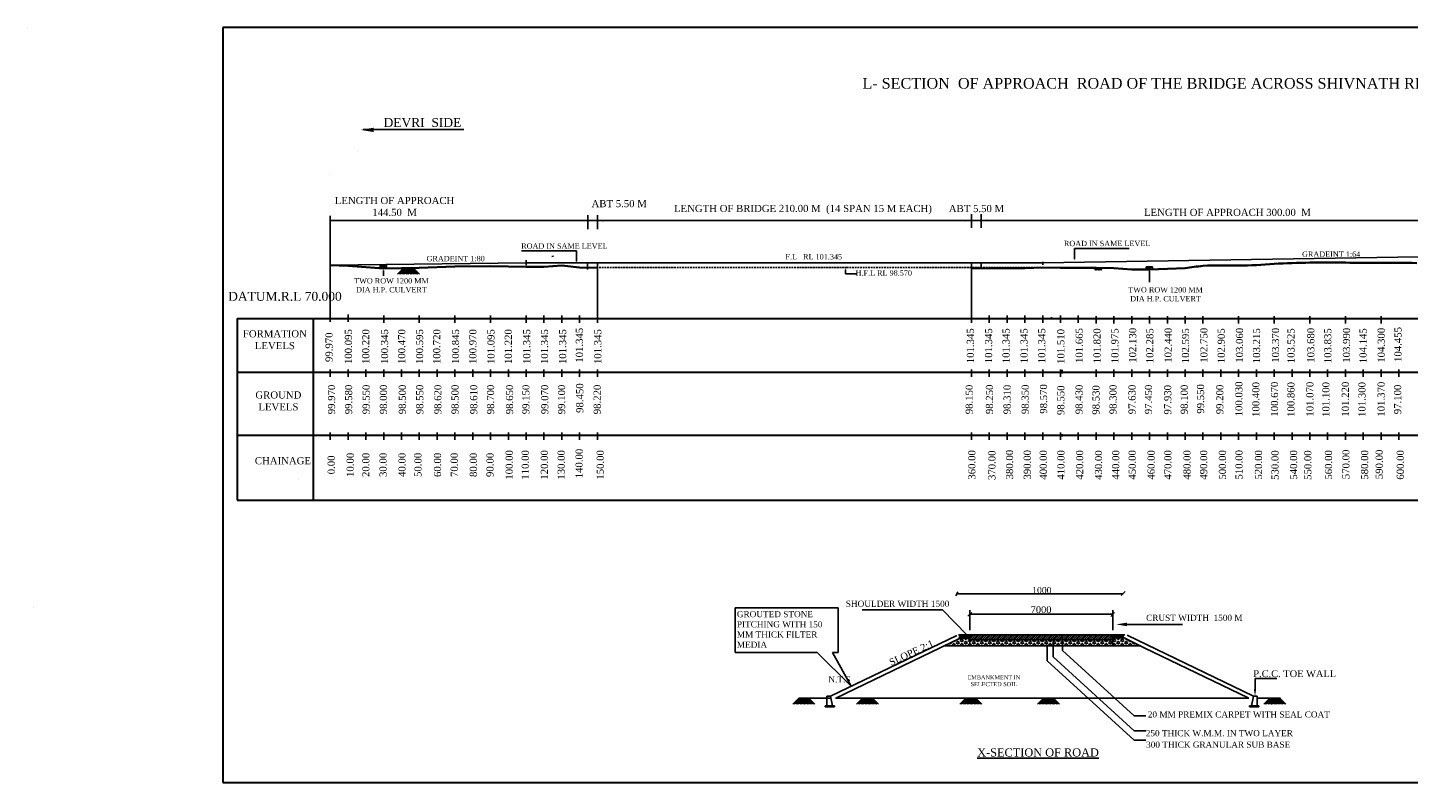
# Model space of a CAD drawing. Header units: millimetres. Extents: x -27872795 to 29991973, y -11755161 to 541449.
# Tile 35 of 37: x -105057 to 670213, y -2423714 to -1999602. Entities that reach past the tile are written whole.
import ezdxf

# ---------------------------------------------------------------- set-up
doc = ezdxf.new("R2010")
doc.units = ezdxf.units.MM
doc.header["$MEASUREMENT"] = 0
doc.linetypes.add('DASHED', pattern=[0.75, 0.5, -0.25])
doc.styles.get("Standard").update_dxf_attribs({"font": 'times.ttf'})
pattern_1 = [(0, (7020665.5, -6657393.6), (0, 1299.0381), [750, -1500]), (120, (7020665.5, -6657393.6), (-1125, -649.51905), [750, -1500]), (60, (7021415.5, -6657393.6), (-1125, 649.51905), [750, -1500])]

msp = doc.modelspace()

# ---------------------------------------------------------------- hatches: boundary and pattern name
at = {"lineweight": 25, "ltscale": 2000}
h = msp.add_hatch(dxfattribs=at)
h.set_pattern_fill('ANSI31', color=256, scale=6000, style=0)
h.set_pattern_definition([(45, (7020665.5, -6657393.64), (-530.330086, 530.330086), [])])
h.paths.add_polyline_path([(504162.5, -2342567.4), (504162.5, -2341143.8), (503928.9, -2340739.3), (423974.3, -2340739.3), (423974.3, -2340896.3), (423993.8, -2340915.8), (423974.3, -2340935.3), (423974.3, -2343579.7), (504162.5, -2343579.7)])
h = msp.add_hatch(dxfattribs=at)
h.set_pattern_fill('HEX', color=256, scale=6000, style=0)
h.set_pattern_definition(pattern_1)
h.paths.add_polyline_path([(418772, -2342598.1), (409606, -2347014), (423974.3, -2347014), (423974.3, -2342598.1)])
h = msp.add_hatch(dxfattribs=at)
h.set_pattern_fill('HEX', color=256, scale=6000, style=0)
h.set_pattern_definition(pattern_1)
h.paths.add_polyline_path([(476027.9, -2343579.7), (423974.3, -2343579.7), (423974.3, -2347014), (476027.9, -2347014)])
h.paths.add_polyline_path([(504162.5, -2344633.7), (503917.4, -2344209.3), (504162.5, -2343784.9), (504162.5, -2343579.7), (476027.9, -2343579.7), (476027.9, -2347014), (504162.5, -2347014)])
h.paths.add_polyline_path([(514737.7, -2344613.2), (512319.3, -2343446.1, -0.00734974), (512299.7, -2343437), (512103.6, -2343342.1), (512319.3, -2343446.1, 0.05352), (512468.3, -2343494.6), (510587.1, -2342567.4), (509764, -2342567.4), (509686.8, -2342644.6), (509609.6, -2342567.4), (509288.3, -2342567.4), (509211.1, -2342644.6), (509133.8, -2342567.4), (508336.9, -2342567.4), (508259.7, -2342644.6), (508182.4, -2342567.4), (507861.2, -2342567.4), (507784, -2342644.6), (507706.7, -2342567.4), (507385.5, -2342567.4), (507308.3, -2342644.6), (507231, -2342567.4), (506434.1, -2342567.4), (506356.8, -2342644.6), (506279.6, -2342567.4), (505958.4, -2342567.4), (505881.1, -2342644.6), (505803.9, -2342567.4), (505482.7, -2342567.4), (505405.4, -2342644.6), (505328.2, -2342567.4), (504162.5, -2342567.4), (504162.5, -2347014), (519608.5, -2347014), (515486.4, -2344982.3, -0.05548358), (515333.3, -2344928.1), (515333.4, -2344928.1, 0.05546214), (515486.4, -2344982.3)])

# ---------------------------------------------------------------- linework, layer by layer
at = {"lineweight": 30, "ltscale": 2000}
for p, q in [((-105056.5, -1999602.1), (-105057, -1999602.6)), ((1235136, -1999602.6), (4576, -1999602.2)), ((4576, -1999602.2), (4576, -2423714.1)), ((19764.5, -1999602.6), (19765, -1999602.1)), ((80340, -2068384.1), (80340.5, -2068383.6)), ((64190, -2082082.6), (64190.5, -2082082.1)), ((12544.5, -2163052.4), (12544.5, -2265190.9)), ((12544.5, -2163052.4), (99550.5, -2163052.4)), ((55262.1, -2163052.4), (55262.1, -2265190.9)), ((86844.6, -2163052.4), (714871.8, -2163052.4)), ((72805, -2177391.6), (72804.5, -2177391.1)), ((12544.5, -2265190.4), (12545, -2265190.9)), ((12544.5, -2265190.9), (1224545.7, -2265190.9)), ((438289.5, -2265190.9), (1224545.7, -2265190.9)), ((4576, -2423714.1), (1235136, -2423713.6))]:
    msp.add_line(p, q, dxfattribs=at)
at = {"lineweight": 25, "ltscale": 2000}
for p, q in [((83348.7, -2056811.8), (139889.5, -2056811.8)), ((64870.2, -2113112.6), (64870.2, -2105299.1)), ((64871.8, -2108023.9), (221465.5, -2108023.9)), ((64871.8, -2163052.4), (64871.8, -2108023.9)), ((209468.6, -2112767.6), (209468.6, -2104954.1)), ((214968.6, -2112767.6), (214968.6, -2104954.1)), ((214968.6, -2108046.4), (466841, -2108046.4)), ((424892.6, -2112172.6), (424892.6, -2104359.1)), ((430392.6, -2112172.6), (430392.6, -2104359.1)), ((430392.6, -2108031.4), (730393.1, -2108031.4)), ((482669.5, -2123705.4), (513429.5, -2123705.4)), ((482733, -2123788.4), (482733, -2129592.6)), ((174872.3, -2131707.4), (64871.8, -2133082.4)), ((172334, -2125034.4), (203094, -2125034.4)), ((174872.3, -2133127.2), (174872.3, -2130287.6)), ((238871.8, -2131707.4), (174872.3, -2131707.4)), ((189278.5, -2128309.6), (190304.8, -2128029.9)), ((203094, -2125034.4), (203094, -2130838.6)), ((209371.8, -2135521.1), (209371.8, -2131707.4)), ((214871.8, -2163052.4), (214871.8, -2131707.4)), ((354871.8, -2131707.4), (238871.8, -2131707.4)), ((354871.8, -2131707.4), (464871.8, -2131707.4)), ((424871.8, -2131707.4), (424871.8, -2165506.6)), ((430371.8, -2134782.4), (430371.8, -2131707.4)), ((464871.8, -2131707.4), (704871.8, -2128047.5)), ((464871.8, -2132007.4), (464871.8, -2131192.1)), ((94739.3, -2136033.9), (94739.3, -2139164.6)), ((354107.3, -2135681.9), (354107.3, -2138028.4)), ((354107.3, -2138028.4), (360369.4, -2138028.4)), ((464871.8, -2132907.4), (464871.8, -2132007.4)), ((524796.3, -2136216.7), (524796.3, -2142728.6)), ((64871.8, -2160839.1), (64871.8, -2164999.1)), ((74871.8, -2160839.1), (74871.8, -2164999.1)), ((94871.8, -2161315.6), (94871.8, -2165475.6)), ((114871.8, -2161315.6), (114871.8, -2165475.6)), ((134871.8, -2161315.6), (134871.8, -2165475.6)), ((154871.8, -2161315.6), (154871.8, -2165475.6)), ((174871.8, -2161315.6), (174871.8, -2165475.6)), ((184871.8, -2161315.6), (184871.8, -2165475.6)), ((194871.8, -2161315.6), (194871.8, -2165475.6)), ((204871.8, -2161315.6), (204871.8, -2165475.6)), ((214871.8, -2161315.6), (214871.8, -2165475.6)), ((434871.8, -2161291.1), (434871.8, -2165451.1)), ((444871.8, -2161291.1), (444871.8, -2165451.1)), ((454871.8, -2161291.1), (454871.8, -2165451.1)), ((464871.8, -2161291.1), (464871.8, -2165451.1)), ((474871.8, -2161291.1), (474871.8, -2165451.1)), ((484871.8, -2161291.1), (484871.8, -2165451.1)), ((494871.8, -2161779.6), (494871.8, -2165939.6)), ((504871.8, -2161779.6), (504871.8, -2165939.6)), ((514871.8, -2161779.6), (514871.8, -2165939.6)), ((524871.8, -2161779.6), (524871.8, -2165939.6)), ((534871.8, -2161779.6), (534871.8, -2165939.6)), ((544871.8, -2161779.6), (544871.8, -2165939.6)), ((554871.8, -2161779.6), (554871.8, -2165939.6)), ((574871.8, -2161779.6), (574871.8, -2165939.6)), ((594871.8, -2161779.6), (594871.8, -2165939.6)), ((614871.8, -2161779.6), (614871.8, -2165939.6)), ((634871.8, -2161779.6), (634871.8, -2165939.6)), ((654871.8, -2161779.6), (654871.8, -2165939.6)), ((94271.8, -2163052.4), (94271.8, -2163027.5)), ((64871.8, -2191754.1), (64871.8, -2195914.1)), ((74871.8, -2191754.1), (74871.8, -2195914.1)), ((84871.8, -2191754.1), (84871.8, -2195914.1)), ((94871.8, -2191635.6), (94871.8, -2195795.6)), ((104871.8, -2191635.6), (104871.8, -2195795.6)), ((114871.8, -2191635.6), (114871.8, -2195795.6)), ((124871.8, -2191635.6), (124871.8, -2195795.6)), ((134871.8, -2191635.6), (134871.8, -2195795.6)), ((144871.8, -2191635.6), (144871.8, -2195795.6)), ((154871.8, -2191635.6), (154871.8, -2195795.6)), ((164871.8, -2191635.6), (164871.8, -2195795.6)), ((174871.8, -2191635.6), (174871.8, -2195795.6)), ((184871.8, -2191635.6), (184871.8, -2195795.6)), ((194871.8, -2191635.6), (194871.8, -2195795.6)), ((204871.8, -2191635.6), (204871.8, -2195795.6)), ((214871.8, -2191635.6), (214871.8, -2195795.6)), ((424871.8, -2191635.6), (424871.8, -2195795.6)), ((434871.8, -2191635.6), (434871.8, -2195795.6)), ((444871.8, -2191635.6), (444871.8, -2195795.6)), ((454871.8, -2191635.6), (454871.8, -2195795.6)), ((464871.8, -2191635.6), (464871.8, -2195795.6)), ((474871.8, -2191635.6), (474871.8, -2195795.6)), ((494871.8, -2191635.6), (494871.8, -2195795.6)), ((504871.8, -2191635.6), (504871.8, -2195795.6)), ((514871.8, -2191635.6), (514871.8, -2195795.6)), ((524871.8, -2191635.6), (524871.8, -2195795.6)), ((534871.8, -2191635.6), (534871.8, -2195795.6)), ((544871.8, -2191635.6), (544871.8, -2195795.6)), ((554871.8, -2191635.6), (554871.8, -2195795.6)), ((564871.8, -2191635.6), (564871.8, -2195795.6)), ((574871.8, -2191635.6), (574871.8, -2195795.6)), ((584871.8, -2191635.6), (584871.8, -2195795.6)), ((594871.8, -2191635.6), (594871.8, -2195795.6)), ((604871.8, -2191635.6), (604871.8, -2195795.6)), ((614871.8, -2191635.6), (614871.8, -2195795.6)), ((624871.8, -2191635.6), (624871.8, -2195795.6)), ((634871.8, -2191635.6), (634871.8, -2195795.6)), ((644871.8, -2191635.6), (644871.8, -2195795.6)), ((654871.8, -2191635.6), (654871.8, -2195795.6)), ((664871.8, -2191635.6), (664871.8, -2195795.6)), ((64871.8, -2227066.1), (64871.8, -2231226.1)), ((74871.8, -2227066.1), (74871.8, -2231226.1)), ((84871.8, -2227066.1), (84871.8, -2231226.1)), ((94871.8, -2227066.1), (94871.8, -2231226.1)), ((104871.8, -2227066.1), (104871.8, -2231226.1)), ((114871.8, -2227066.1), (114871.8, -2231226.1)), ((124871.8, -2227066.1), (124871.8, -2231226.1)), ((134871.8, -2227066.1), (134871.8, -2231226.1)), ((144871.8, -2227066.1), (144871.8, -2231226.1)), ((154871.8, -2227066.1), (154871.8, -2231226.1)), ((164871.8, -2227066.1), (164871.8, -2231226.1)), ((174871.8, -2227066.1), (174871.8, -2231226.1)), ((184871.8, -2227066.1), (184871.8, -2231226.1)), ((194871.8, -2227066.1), (194871.8, -2231226.1)), ((204871.8, -2227066.1), (204871.8, -2231226.1)), ((214871.8, -2227066.1), (214871.8, -2231226.1)), ((424871.8, -2227066.1), (424871.8, -2231226.1)), ((434871.8, -2227066.1), (434871.8, -2231226.1)), ((444871.8, -2227066.1), (444871.8, -2231226.1)), ((454871.8, -2227066.1), (454871.8, -2231226.1)), ((464871.8, -2227066.1), (464871.8, -2231226.1)), ((474871.8, -2227066.1), (474871.8, -2231226.1)), ((484871.8, -2227066.1), (484871.8, -2231226.1)), ((494871.8, -2227066.1), (494871.8, -2231226.1)), ((504871.8, -2227066.1), (504871.8, -2231226.1)), ((514871.8, -2227066.1), (514871.8, -2231226.1)), ((524871.8, -2227066.1), (524871.8, -2231226.1)), ((534871.8, -2227066.1), (534871.8, -2231226.1)), ((544871.8, -2227066.1), (544871.8, -2231226.1)), ((554871.8, -2227066.1), (554871.8, -2231226.1)), ((564871.8, -2227066.1), (564871.8, -2231226.1)), ((574871.8, -2227066.1), (574871.8, -2231226.1)), ((584871.8, -2227066.1), (584871.8, -2231226.1)), ((594871.8, -2227066.1), (594871.8, -2231226.1)), ((604871.8, -2227066.1), (604871.8, -2231226.1)), ((614871.8, -2227066.1), (614871.8, -2231226.1)), ((624871.8, -2227066.1), (624871.8, -2231226.1)), ((634871.8, -2227066.1), (634871.8, -2231226.1)), ((644871.8, -2227066.1), (644871.8, -2231226.1)), ((654871.8, -2227066.1), (654871.8, -2231226.1)), ((664871.8, -2227066.1), (664871.8, -2231226.1)), ((47297, -2253275.1), (47297.5, -2253275.6)), ((417184, -2316560.2), (416171.9, -2318937.3)), ((-101564.6, -2325533), (-101564.6, -2325533)), ((292143.9, -2325533), (349960.4, -2325533)), ((292143.9, -2350725.6), (292143.9, -2325533)), ((349960.4, -2325533), (349960.4, -2350725.6)), ((408605.7, -2326718.8), (363435.8, -2326718.8)), ((422271.2, -2340735.6), (408605.7, -2326718.8)), ((442471.4, -2340719.5), (417633.4, -2340739.3)), ((418231.6, -2342396.6), (419890.8, -2340737.5)), ((418231.6, -2341920.9), (419414.7, -2340737.9)), ((418231.6, -2341445.2), (418938.6, -2340738.3)), ((418231.6, -2340969.5), (418462.5, -2340738.6)), ((418980.1, -2341528), (418385.4, -2340933.4)), ((418998.9, -2341153.7), (418583.8, -2340738.5)), ((418600.4, -2342503.5), (420366.8, -2340737.1)), ((419712.5, -2341391.5), (419117.8, -2340796.9)), ((419265.7, -2342314), (420842.9, -2340736.7)), ((419468.8, -2342586.6), (421319, -2340736.4)), ((420426, -2341629.4), (419831.4, -2341034.7)), ((419944.5, -2342586.6), (421795.1, -2340736)), ((420188.2, -2340915.8), (420009.8, -2340737.4)), ((420420.2, -2342586.6), (422271.2, -2340735.6)), ((420901.7, -2341153.7), (420485.1, -2340737)), ((421139.6, -2341867.2), (420544.9, -2341272.6)), ((420895.9, -2342586.6), (422747.3, -2340735.2)), ((421615.3, -2341391.5), (421020.6, -2340796.9)), ((421371.6, -2342586.6), (423223.4, -2340734.8)), ((422328.8, -2341629.4), (421734.2, -2341034.7)), ((421847.3, -2342586.6), (423699.4, -2340734.5)), ((422091, -2340915.8), (421911.1, -2340735.9)), ((422323, -2342586.6), (423974.3, -2340935.3)), ((422804.5, -2341153.7), (422386.4, -2340735.5)), ((423042.4, -2341867.2), (422447.8, -2341272.6)), ((423518.1, -2341391.5), (422923.5, -2340796.9)), ((423974.3, -2341372), (423637, -2341034.7)), ((423993.8, -2340915.8), (423812.4, -2340734.4)), ((504162.5, -2342460.5), (505867.3, -2340755.6)), ((504162.5, -2341984.8), (505391.3, -2340756)), ((504162.5, -2341509.1), (504915.3, -2340756.3)), ((504162.5, -2341033.4), (504439.3, -2340756.6)), ((504910.9, -2341591.9), (504316.3, -2340997.2)), ((504929.7, -2341217.5), (504468.8, -2340756.5)), ((504531.3, -2342567.4), (506343.3, -2340755.3)), ((505643.3, -2341455.4), (505048.7, -2340860.7)), ((505196.5, -2342377.8), (506819.3, -2340755)), ((505399.6, -2342650.5), (507295.4, -2340754.7)), ((506356.8, -2341693.2), (505762.2, -2341098.6)), ((505875.3, -2342650.5), (507771.4, -2340754.4)), ((506119, -2340979.7), (505894.9, -2340755.6)), ((506351, -2342650.5), (508247.4, -2340754.1)), ((506832.6, -2341217.5), (506370.3, -2340755.3)), ((506826.7, -2342650.5), (508723.4, -2340753.8)), ((507546.1, -2341455.4), (506951.5, -2340860.7)), ((507302.4, -2342650.5), (509199.4, -2340753.5)), ((508259.7, -2341693.2), (507665, -2341098.6)), ((507778.1, -2342650.5), (509675.4, -2340753.2)), ((508021.8, -2340979.7), (507796.5, -2340754.4)), ((508253.8, -2342650.5), (510151.4, -2340752.9)), ((508735.4, -2341217.5), (508271.9, -2340754.1)), ((508729.5, -2342650.5), (510216.1, -2341163.9)), ((509448.9, -2341455.4), (508854.3, -2340860.7)), ((510162.5, -2341693.2), (509567.9, -2341098.6)), ((509924.6, -2340979.7), (509698.1, -2340753.2)), ((510216.1, -2340795.4), (510173.5, -2340752.9)), ((511979.5, -2335009.9), (543317.5, -2335009.9)), ((409606, -2347014), (418772, -2342598.1)), ((419140, -2341982.5), (418545.4, -2341387.8)), ((418772, -2342598.1), (423974.3, -2342598.1)), ((419236.7, -2341867.2), (419209.5, -2341840)), ((419474.6, -2342580.8), (419262.9, -2342369.1)), ((419950.3, -2342105.1), (419355.7, -2341510.4)), ((419956.2, -2342586.6), (419593.5, -2342224)), ((420663.9, -2342342.9), (420069.2, -2341748.3)), ((420431.9, -2342586.6), (420307.1, -2342461.8)), ((421377.4, -2342580.8), (420782.8, -2341986.1)), ((421853.1, -2342105.1), (421258.5, -2341510.4)), ((421859, -2342586.6), (421496.4, -2342224)), ((422566.7, -2342342.9), (421972.1, -2341748.3)), ((422334.7, -2342586.6), (422209.9, -2342461.8)), ((423280.2, -2342580.8), (422685.6, -2341986.1)), ((422798.7, -2342586.6), (423974.3, -2341411)), ((423756, -2342105.1), (423161.3, -2341510.4)), ((423274.4, -2342586.6), (423974.3, -2341886.7)), ((423761.8, -2342586.6), (423399.2, -2342224)), ((423750.1, -2342586.6), (423974.3, -2342362.4)), ((504162.5, -2342567.4), (504162.5, -2347014)), ((510587.1, -2342567.4), (504162.5, -2342567.4)), ((504162.5, -2342567.4), (504162.5, -2347014)), ((504162.5, -2347014), (519608.5, -2347014)), ((505070.8, -2342046.3), (504476.2, -2341451.7)), ((505167.6, -2341931.1), (505140.4, -2341903.9)), ((505405.4, -2342644.6), (505193.8, -2342433)), ((505881.1, -2342168.9), (505286.5, -2341574.3)), ((505887, -2342650.5), (505524.4, -2342287.9)), ((506594.7, -2342406.8), (506000.1, -2341812.2)), ((506362.7, -2342650.5), (506237.9, -2342525.7)), ((507070.4, -2341931.1), (506475.8, -2341336.5)), ((507308.3, -2342644.6), (506713.6, -2342050)), ((507784, -2342168.9), (507189.3, -2341574.3)), ((507789.8, -2342650.5), (507427.2, -2342287.9)), ((508497.5, -2342406.8), (507902.9, -2341812.2)), ((508265.5, -2342650.5), (508140.7, -2342525.7)), ((508973.2, -2341931.1), (508378.6, -2341336.5)), ((509211.1, -2342644.6), (508616.4, -2342050)), ((509686.8, -2342168.9), (509092.2, -2341574.3)), ((509205.2, -2342650.5), (510216.1, -2341639.6)), ((509692.6, -2342650.5), (509330, -2342287.9)), ((509680.9, -2342650.5), (510216.1, -2342115.3)), ((510216.1, -2342222.5), (509805.7, -2341812.2)), ((510168.3, -2342650.5), (510043.6, -2342525.7)), ((510156.6, -2342650.5), (510216.1, -2342591)), ((519608.5, -2347014), (510587.1, -2342567.4)), ((337949.5, -2350725.6), (292143.9, -2350725.6)), ((337815.9, -2350429.5), (357291.4, -2369710.6)), ((349960.4, -2350725.6), (346866.8, -2350725.6)), ((357291.4, -2369710.6), (346915.7, -2350682.4))]:
    msp.add_line(p, q, dxfattribs=at)
at = {"color": 2, "lineweight": 25, "ltscale": 2000}
msp.add_line((174872.3, -2131707.4), (174871.8, -2131707.9), dxfattribs=at)
at = {"lineweight": 35, "ltscale": 2000}
for p, q in [((64871.8, -2133082.4), (74871.8, -2133472.4)), ((74871.8, -2133472.4), (94871.8, -2134941.6)), ((94871.8, -2134941.6), (114871.8, -2134502.4)), ((114871.8, -2134502.4), (134871.8, -2133786.1)), ((134871.8, -2133786.1), (154871.8, -2133586.1)), ((154871.8, -2133586.1), (174871.8, -2134011.6)), ((174871.8, -2134011.6), (184871.8, -2133982.4)), ((184871.8, -2133982.4), (194871.8, -2133186.1)), ((194871.8, -2133186.1), (204871.8, -2134468.1)), ((204871.8, -2134482.4), (214871.8, -2134621.1)), ((434871.8, -2134802.4), (424871.8, -2134902.4)), ((444871.8, -2134742.4), (434871.8, -2134802.4)), ((454871.8, -2134702.4), (444871.8, -2134742.4)), ((464871.8, -2134482.4), (454871.8, -2134702.4)), ((474871.8, -2134502.4), (464871.8, -2134482.4)), ((484871.8, -2134622.4), (474871.8, -2134502.4)), ((494871.8, -2134522.4), (484871.8, -2134622.4)), ((504871.8, -2134752.4), (494871.8, -2134522.4)), ((514871.8, -2135602.4), (504871.8, -2134752.4)), ((524871.8, -2135602.4), (514871.8, -2135602.4)), ((534871.8, -2135122.4), (524871.8, -2135602.4)), ((534871.8, -2135122.4), (544871.8, -2134859.2))]:
    msp.add_line(p, q, dxfattribs=at)
for p, q in [((102548.3, -2138162.5), (105907.5, -2134803.3)), ((103357, -2138162.5), (106311.9, -2135207.6)), ((104165.7, -2138162.5), (106716.2, -2135612)), ((104974.4, -2138162.5), (107120.6, -2136016.3)), ((105783.1, -2138162.5), (107524.9, -2136420.7)), ((105907.5, -2134803.3), (109266.8, -2138162.5)), ((106591.8, -2138162.5), (107929.3, -2136825)), ((106716.2, -2134803.3), (109671.1, -2137758.2)), ((106716.2, -2134803.3), (110075.5, -2138162.5)), ((107400.5, -2138162.5), (108333.6, -2137229.4)), ((107524.9, -2134803.3), (110884.2, -2138162.5)), ((108209.2, -2138162.5), (108738, -2137633.7)), ((108333.6, -2134803.3), (111692.9, -2138162.5)), ((109142.3, -2134803.3), (112501.6, -2138162.5)), ((109951, -2134803.3), (113310.3, -2138162.5)), ((110759.7, -2134803.3), (114119, -2138162.5)), ((111568.4, -2134803.3), (114927.7, -2138162.5)), ((94871.8, -2162841.1), (94871.8, -2161567.6)), ((94871.8, -2163559.6), (94871.8, -2162286.1)), ((94871.8, -2164191.6), (94871.8, -2162918.1)), ((114871.8, -2164191.6), (114871.8, -2162918.1)), ((134871.8, -2162841.1), (134871.8, -2161567.6)), ((134871.8, -2163559.6), (134871.8, -2162286.1)), ((134871.8, -2163559.6), (134871.8, -2162286.1)), ((134871.8, -2164191.6), (134871.8, -2162918.1)), ((154871.8, -2162841.1), (154871.8, -2161567.6)), ((154871.8, -2163559.6), (154871.8, -2162286.1)), ((154871.8, -2164191.6), (154871.8, -2162918.1)), ((174871.8, -2162841.1), (174871.8, -2161567.6)), ((174871.8, -2164191.6), (174871.8, -2162918.1)), ((194871.8, -2162841.1), (194871.8, -2161567.6)), ((194871.8, -2163559.6), (194871.8, -2162286.1)), ((194871.8, -2164191.6), (194871.8, -2162918.1)), ((204871.8, -2164191.6), (204871.8, -2162918.1)), ((214871.8, -2162841.1), (214871.8, -2161567.6)), ((214871.8, -2163559.6), (214871.8, -2162286.1)), ((214871.8, -2164191.6), (214871.8, -2162918.1)), ((434871.8, -2162816.6), (434871.8, -2161543.1)), ((434871.8, -2163535.1), (434871.8, -2162261.6)), ((434871.8, -2164191.6), (434871.8, -2162918.1)), ((454871.8, -2162816.6), (454871.8, -2161543.1)), ((454871.8, -2163535.1), (454871.8, -2162261.6)), ((454871.8, -2164191.6), (454871.8, -2162918.1)), ((469871.8, -2163560.6), (469871.8, -2162287.1)), ((494871.8, -2164023.6), (494871.8, -2162750.1)), ((494871.8, -2164191.6), (494871.8, -2162918.1)), ((514871.8, -2164023.6), (514871.8, -2162750.1)), ((514871.8, -2164191.6), (514871.8, -2162918.1)), ((534871.8, -2164023.6), (534871.8, -2162750.1)), ((534871.8, -2164191.6), (534871.8, -2162918.1)), ((554871.8, -2164023.6), (554871.8, -2162750.1)), ((554871.8, -2164191.6), (554871.8, -2162918.1)), ((574871.8, -2164023.6), (574871.8, -2162750.1)), ((574871.8, -2164191.6), (574871.8, -2162918.1)), ((594871.8, -2164001.6), (594871.8, -2162728.1)), ((594871.8, -2164023.6), (594871.8, -2162750.1)), ((614871.8, -2164023.6), (614871.8, -2162750.1)), ((614871.8, -2164191.6), (614871.8, -2162918.1)), ((634871.8, -2164023.6), (634871.8, -2162750.1)), ((634871.8, -2164191.6), (634871.8, -2162918.1)), ((654871.8, -2164023.6), (654871.8, -2162750.1)), ((654871.8, -2164191.6), (654871.8, -2162918.1)), ((94871.8, -2193161.1), (94871.8, -2191887.6)), ((94871.8, -2193879.6), (94871.8, -2192606.1)), ((134871.8, -2193161.1), (134871.8, -2191887.6)), ((134871.8, -2193879.6), (134871.8, -2192606.1)), ((134871.8, -2193879.6), (134871.8, -2192606.1)), ((154871.8, -2193161.1), (154871.8, -2191887.6)), ((154871.8, -2193879.6), (154871.8, -2192606.1)), ((174871.8, -2193161.1), (174871.8, -2191887.6)), ((194871.8, -2193161.1), (194871.8, -2191887.6)), ((194871.8, -2193879.6), (194871.8, -2192606.1)), ((214871.8, -2193161.1), (214871.8, -2191887.6)), ((214871.8, -2193879.6), (214871.8, -2192606.1)), ((424871.8, -2193879.6), (424871.8, -2192606.1)), ((434871.8, -2193161.1), (434871.8, -2191887.6)), ((434871.8, -2193879.6), (434871.8, -2192606.1)), ((444871.8, -2193161.1), (444871.8, -2191887.6)), ((444871.8, -2193879.6), (444871.8, -2192606.1)), ((454871.8, -2193161.1), (454871.8, -2191887.6)), ((454871.8, -2193879.6), (454871.8, -2192606.1)), ((474871.8, -2193161.1), (474871.8, -2191887.6)), ((474871.8, -2193879.6), (474871.8, -2192606.1)), ((475871.8, -2193161.1), (475871.8, -2191887.6)), ((475871.8, -2193879.6), (475871.8, -2192606.1)), ((494871.8, -2193161.1), (494871.8, -2191887.6)), ((494871.8, -2193879.6), (494871.8, -2192606.1)), ((514871.8, -2193161.1), (514871.8, -2191887.6)), ((514871.8, -2193879.6), (514871.8, -2192606.1)), ((534871.8, -2193161.1), (534871.8, -2191887.6)), ((534871.8, -2193879.6), (534871.8, -2192606.1)), ((554871.8, -2193161.1), (554871.8, -2191887.6)), ((554871.8, -2193879.6), (554871.8, -2192606.1)), ((574871.8, -2193161.1), (574871.8, -2191887.6)), ((574871.8, -2193879.6), (574871.8, -2192606.1)), ((594871.8, -2193161.1), (594871.8, -2191887.6)), ((594871.8, -2193879.6), (594871.8, -2192606.1)), ((614871.8, -2193161.1), (614871.8, -2191887.6)), ((614871.8, -2193879.6), (614871.8, -2192606.1)), ((634871.8, -2193161.1), (634871.8, -2191887.6)), ((634871.8, -2193879.6), (634871.8, -2192606.1)), ((654871.8, -2193161.1), (654871.8, -2191887.6)), ((654871.8, -2193879.6), (654871.8, -2192606.1)), ((94871.8, -2229310.1), (94871.8, -2228036.6)), ((134871.8, -2229310.1), (134871.8, -2228036.6)), ((134871.8, -2229310.1), (134871.8, -2228036.6)), ((154871.8, -2229310.1), (154871.8, -2228036.6)), ((194871.8, -2229310.1), (194871.8, -2228036.6)), ((214871.8, -2229310.1), (214871.8, -2228036.6)), ((424871.8, -2229310.1), (424871.8, -2228036.6)), ((434871.8, -2229310.1), (434871.8, -2228036.6)), ((444871.8, -2229310.1), (444871.8, -2228036.6)), ((454871.8, -2229310.1), (454871.8, -2228036.6)), ((474871.8, -2229310.1), (474871.8, -2228036.6)), ((475871.8, -2229310.1), (475871.8, -2228036.6)), ((494871.8, -2229310.1), (494871.8, -2228036.6)), ((514871.8, -2229310.1), (514871.8, -2228036.6)), ((534871.8, -2229310.1), (534871.8, -2228036.6)), ((554871.8, -2229310.1), (554871.8, -2228036.6)), ((574871.8, -2229310.1), (574871.8, -2228036.6)), ((594871.8, -2229310.1), (594871.8, -2228036.6)), ((614871.8, -2229310.1), (614871.8, -2228036.6)), ((634871.8, -2229310.1), (634871.8, -2228036.6)), ((654871.8, -2229310.1), (654871.8, -2228036.6)), ((416625.4, -2317769.4), (510004.2, -2317769.4)), ((423946.4, -2338157.1), (423946.4, -2326871.2)), ((423946.4, -2329253.8), (504175.2, -2329253.8)), ((504175.2, -2338157.1), (504175.2, -2326871.2)), ((416625.4, -2341164.5), (345704.4, -2375331)), ((417633.4, -2340739.3), (510930.6, -2340739.3)), ((418231.6, -2341080), (417987, -2340656.2)), ((422630, -2341216.9), (422630, -2341216.9)), ((423974.3, -2340719.5), (423974.3, -2347014)), ((424433.1, -2340719.5), (466120, -2340719.5)), ((427456.2, -2340719.5), (469143.1, -2340719.5)), ((430472.9, -2340719.5), (472159.9, -2340719.5)), ((433487.1, -2340719.5), (475174.1, -2340719.5)), ((436491.2, -2340719.5), (478178.2, -2340719.5)), ((439467.3, -2340719.5), (481154.3, -2340719.5)), ((442471.4, -2340719.5), (484158.3, -2340719.5)), ((469639.2, -2340719.5), (470646.7, -2340719.5)), ((470646.2, -2340720), (470646.5, -2340719.5)), ((472661.8, -2340720.1), (472661.4, -2340719.5)), ((472661.5, -2340719.5), (473669, -2340719.5)), ((473668.5, -2340720), (473668.8, -2340719.5)), ((475684.1, -2340720.1), (475683.7, -2340719.5)), ((475683.8, -2340719.5), (476691.3, -2340719.5)), ((476690.8, -2340720), (476691.1, -2340719.5)), ((504162.5, -2341143.8), (503917.8, -2340720.1)), ((504162.5, -2340719.5), (504162.5, -2347014)), ((512390, -2341068.6), (583311, -2375235)), ((418121.2, -2342911.8), (348679.2, -2376365.7)), ((409606, -2347014), (519608.5, -2347014)), ((417986.3, -2342401), (418231.6, -2341976.1)), ((418046.1, -2342503.5), (417987, -2342401.2)), ((418231.6, -2342824.9), (418046.1, -2342503.5)), ((423188.2, -2341803), (423188.2, -2341803)), ((423352.9, -2341935), (423352.9, -2341935)), ((423974.3, -2343579.7), (504162.5, -2343579.7)), ((467345.9, -2346708.2), (467345.9, -2355370.4)), ((470706, -2342567.4), (470646.9, -2342465)), ((470674.6, -2344484.9), (470674.6, -2353147.1)), ((475624.2, -2342567.4), (475683.4, -2342464.9)), ((476027.9, -2342300.1), (476027.9, -2349571.4)), ((503917.1, -2342464.9), (504162.5, -2342040)), ((503917.1, -2344209.8), (504162.5, -2343784.9)), ((504162.5, -2344633.7), (503917.8, -2344210)), ((504162.5, -2342888.8), (503976.9, -2342567.4)), ((512103.6, -2343342.1), (580336.2, -2376269.8)), ((467345.9, -2355370.4), (516338.7, -2399952.5)), ((470674.6, -2353147.1), (516338.7, -2394700.2)), ((476027.9, -2349571.4), (516338.7, -2386253.1)), ((584098.4, -2371366.3), (584098.4, -2365400.5)), ((584098.4, -2365400.5), (596319.5, -2365400.5)), ((324595.2, -2379804), (327954.5, -2376444.8)), ((325403.9, -2379804), (328358.8, -2376849.1)), ((326212.6, -2379804), (328763.2, -2377253.5)), ((327021.3, -2379804), (329167.5, -2377657.8)), ((327830, -2379804), (329571.9, -2378062.2)), ((327954.5, -2376444.8), (331313.7, -2379804)), ((327954.5, -2376444.8), (333615.4, -2376444.8)), ((328134.8, -2376365.7), (343556.5, -2376365.7)), ((328638.7, -2379804), (329976.2, -2378466.5)), ((328763.2, -2376444.8), (331718, -2379399.7)), ((328763.2, -2376444.8), (332122.4, -2379804)), ((329447.4, -2379804), (330380.6, -2378870.9)), ((329571.9, -2376444.8), (332931.1, -2379804)), ((330256.1, -2379804), (330784.9, -2379275.2)), ((330380.6, -2376444.8), (333739.8, -2379804)), ((331189.3, -2376444.8), (334548.5, -2379804)), ((331998, -2376444.8), (335357.2, -2379804)), ((332806.7, -2376444.8), (336165.9, -2379804)), ((333615.4, -2376444.8), (336974.6, -2379804)), ((343556.5, -2376365.7), (345974.6, -2376365.7)), ((343699.2, -2376365.7), (343699.2, -2375235)), ((343699.2, -2375235), (345684.6, -2375235)), ((343699.2, -2376365.7), (343699.2, -2380623.2)), ((345684.6, -2375235), (346794.9, -2380623.2)), ((348620.6, -2376365.7), (580592.9, -2376365.7)), ((360269.3, -2379804), (363628.5, -2376444.8)), ((361078, -2379804), (364032.9, -2376849.1)), ((361886.7, -2379804), (364437.2, -2377253.5)), ((362695.4, -2379804), (364841.6, -2377657.8)), ((363504.1, -2379804), (365245.9, -2378062.2)), ((363628.5, -2376444.8), (366987.8, -2379804)), ((363628.5, -2376444.8), (369289.4, -2376444.8)), ((364312.8, -2379804), (365650.3, -2378466.5)), ((364437.2, -2376444.8), (367392.1, -2379399.7)), ((364437.2, -2376444.8), (367796.5, -2379804)), ((365121.5, -2379804), (366054.6, -2378870.9)), ((365245.9, -2376444.8), (368605.2, -2379804)), ((365930.2, -2379804), (366459, -2379275.2)), ((366054.6, -2376444.8), (369413.9, -2379804)), ((366863.3, -2376444.8), (370222.6, -2379804)), ((367672, -2376444.8), (371031.3, -2379804)), ((368480.7, -2376444.8), (371840, -2379804)), ((369289.4, -2376444.8), (372648.7, -2379804)), ((418389.4, -2379804), (421748.7, -2376444.8)), ((419198.1, -2379804), (422153, -2376849.1)), ((420006.8, -2379804), (422557.4, -2377253.5)), ((420815.5, -2379804), (422961.7, -2377657.8)), ((421624.2, -2379804), (423366.1, -2378062.2)), ((421748.7, -2376444.8), (425107.9, -2379804)), ((421748.7, -2376444.8), (427409.6, -2376444.8)), ((422432.9, -2379804), (423770.4, -2378466.5)), ((422557.4, -2376444.8), (425512.3, -2379399.7)), ((422557.4, -2376444.8), (425916.6, -2379804)), ((423241.6, -2379804), (424174.8, -2378870.9)), ((423366.1, -2376444.8), (426725.3, -2379804)), ((424050.3, -2379804), (424579.1, -2379275.2)), ((424174.8, -2376444.8), (427534, -2379804)), ((424983.5, -2376444.8), (428342.7, -2379804)), ((425792.2, -2376444.8), (429151.4, -2379804)), ((426600.9, -2376444.8), (429960.1, -2379804)), ((427409.6, -2376444.8), (430768.8, -2379804)), ((462012.1, -2379804), (465371.3, -2376444.8)), ((462820.8, -2379804), (465775.7, -2376849.1)), ((463629.5, -2379804), (466180, -2377253.5)), ((464438.2, -2379804), (466584.4, -2377657.8)), ((465246.9, -2379804), (466988.7, -2378062.2)), ((465371.3, -2376444.8), (468730.5, -2379804)), ((465371.3, -2376444.8), (471032.2, -2376444.8)), ((466055.6, -2379804), (467393.1, -2378466.5)), ((466180, -2376444.8), (469134.9, -2379399.7)), ((466180, -2376444.8), (469539.2, -2379804)), ((466864.3, -2379804), (467797.4, -2378870.9)), ((466988.7, -2376444.8), (470347.9, -2379804)), ((467673, -2379804), (468201.8, -2379275.2)), ((467797.4, -2376444.8), (471156.6, -2379804)), ((468606.1, -2376444.8), (471965.3, -2379804)), ((469414.8, -2376444.8), (472774, -2379804)), ((470223.5, -2376444.8), (473582.7, -2379804)), ((471032.2, -2376444.8), (474391.4, -2379804)), ((583311, -2375235), (582200.7, -2380623.2)), ((582994.3, -2376365.7), (583073.1, -2376365.7)), ((585296.4, -2375235), (583311, -2375235)), ((585296.4, -2376365.7), (585296.4, -2375235)), ((585296.4, -2379452.4), (585296.4, -2375930.5)), ((598494.9, -2376365.7), (585296.4, -2376365.7)), ((585296.4, -2376365.7), (585296.4, -2380623.2)), ((589004.3, -2379804), (592363.5, -2376444.8)), ((589813, -2379804), (592767.9, -2376849.1)), ((590621.7, -2379804), (593172.2, -2377253.5)), ((591430.4, -2379804), (593576.6, -2377657.8)), ((592239.1, -2379804), (593980.9, -2378062.2)), ((592363.5, -2376444.8), (595722.8, -2379804)), ((592363.5, -2376444.8), (598024.4, -2376444.8)), ((593047.8, -2379804), (594385.3, -2378466.5)), ((593172.2, -2376444.8), (596127.1, -2379399.7)), ((593172.2, -2376444.8), (596531.5, -2379804)), ((593856.5, -2379804), (594789.6, -2378870.9)), ((593980.9, -2376444.8), (597340.2, -2379804)), ((594665.2, -2379804), (595194, -2379275.2)), ((594789.6, -2376444.8), (598148.9, -2379804)), ((595598.3, -2376444.8), (598957.6, -2379804)), ((596407, -2376444.8), (599766.3, -2379804)), ((597215.7, -2376444.8), (600575, -2379804)), ((598024.4, -2376444.8), (601383.7, -2379804)), ((343699.2, -2380623.2), (342771.1, -2380623.2)), ((342771.1, -2380623.2), (342771.1, -2381325.1)), ((342771.1, -2381325.1), (347929, -2381325.1)), ((343699.2, -2380623.2), (347929, -2380623.2)), ((347929, -2381325.1), (347929, -2380623.2)), ((516338.7, -2386253.1), (522737.5, -2386253.1)), ((581066.6, -2381325.1), (581066.6, -2380623.2)), ((585296.4, -2380623.2), (581066.6, -2380623.2)), ((586224.6, -2381325.1), (581066.6, -2381325.1)), ((585296.4, -2380623.2), (586224.6, -2380623.2)), ((586224.6, -2380623.2), (586224.6, -2381325.1)), ((516338.7, -2394700.2), (522737.5, -2394700.2)), ((516338.7, -2399952.5), (522737.5, -2399952.5))]:
    msp.add_line(p, q)
at = {"linetype": 'DASHED', "lineweight": 25, "ltscale": 2000}
for q in [(204871.8, -2134482.4), (469871.8, -2134482.4)]:
    msp.add_line((354871.8, -2134482.4), q, dxfattribs=at)
at = {"lineweight": 20}
for p, q in [((494252.1, -2135849.3), (495320.8, -2134591.4)), ((494267.7, -2135849.3), (495336.4, -2134591.4)), ((495140.7, -2135905), (495783.7, -2134615.5)), ((495156.3, -2135905), (495799.3, -2134615.5)), ((495320.8, -2134591.4), (496157.4, -2135883.8)), ((495336.4, -2134591.4), (496173, -2135883.8)), ((495783.7, -2134615.5), (496657.5, -2135819.7)), ((495797.3, -2135820.3), (496440.4, -2134530.8)), ((495799.3, -2134615.5), (496673.1, -2135819.7)), ((495812.9, -2135820.3), (496456, -2134530.8)), ((496411.6, -2135905), (497054.7, -2134615.5)), ((496427.2, -2135905), (497070.3, -2134615.5)), ((496440.4, -2134530.8), (497314.1, -2135735)), ((496456, -2134530.8), (497329.7, -2135735)), ((497025.9, -2135883.8), (497668.9, -2134594.3)), ((497041.5, -2135883.8), (497684.5, -2134594.3)), ((497054.7, -2134615.5), (497928.4, -2135819.7)), ((497070.3, -2134615.5), (497944, -2135819.7))]:
    msp.add_line(p, q, dxfattribs=at)
at = {"linetype": 'ByBlock', "lineweight": -2}
for p, q in [((508892.6, -2318686.6), (511115.9, -2316463.3)), ((425058, -2328160.6), (422834.7, -2330383.9)), ((505286.8, -2328304.2), (503063.5, -2330527.5))]:
    msp.add_line(p, q, dxfattribs=at)
at = {"lineweight": 25, "ltscale": 2000}
for points in [[(92818, -2133361.6), (96454, -2133361.6), (96454, -2134881.6), (92818, -2134881.6)], [(522966.5, -2134082.4), (526602.5, -2134082.4), (526602.5, -2135602.4), (522966.5, -2135602.4)]]:
    msp.add_lwpolyline(points, close=True, dxfattribs=at)
at = {"lineweight": 30}
for points in [[(12544.5, -2193173.2), (714871.8, -2193173.2)], [(12544.5, -2228603.7), (714871.8, -2228603.7)]]:
    msp.add_lwpolyline(points, dxfattribs=at)
at = {"lineweight": 25, "ltscale": 2000}
for centre in [(93727, -2134160.6), (95159.5, -2134116.6), (523875.5, -2134881.4), (525308, -2134837.4)]:
    msp.add_circle(centre, 500, dxfattribs=at)
at = {"lineweight": 35, "ltscale": 2000}
msp.add_open_spline([(544871.8, -2134859.2), (548217.8, -2134328.2), (557992.5, -2132719.2), (574935, -2133854.1), (594850.9, -2132226.9), (614868.9, -2131533.8), (634871.4, -2131719.4), (654819.6, -2131669.6), (668102.5, -2131805.3), (674871.8, -2131874.9)], degree=3, knots=[70030.64901622, 70030.64901622, 70030.64901622, 70030.64901622, 80239.93507775, 100240.46441091, 120264.1910314, 140276.51651498, 160276.51651498, 180276.51664284, 200119.69623881, 200119.69623881, 200119.69623881, 200119.69623881], dxfattribs=at)
at = {"ltscale": 2000}
for points in [[(89297.7, -2055857.1), (89297.7, -2058310.4), (81937.7, -2057083.8)], [(68113.5, -2107490.6), (68113.5, -2108557.2), (64913.5, -2108023.9)], [(206171.8, -2108557.2), (206171.8, -2107490.6), (209371.8, -2108023.9)], [(218130.8, -2107525.1), (218130.8, -2108591.7), (214930.8, -2108058.4)], [(421671.8, -2108579.7), (421671.8, -2107513.1), (424871.8, -2108046.4)], [(433551.3, -2107409.1), (433551.3, -2108475.7), (430351.3, -2107942.4)], [(512201.7, -2333921.3), (512201.7, -2335954.5), (506102.1, -2334937.9)]]:
    msp.add_solid(points, dxfattribs=at)
at = {"lineweight": 25, "ltscale": 2000}
for points in [[(202861.9, -2130821.7), (203245.3, -2130821.7), (203053.6, -2131971.7)], [(482500.9, -2129575.7), (482884.3, -2129575.7), (482692.6, -2130725.7)], [(94936.7, -2136220.5), (94553.4, -2136220.5), (94745, -2135070.5)], [(354551.2, -2137151.5), (353669.5, -2137151.5), (354110.4, -2134506.5)], [(524993.7, -2136403.3), (524610.4, -2136403.3), (524802, -2135253.3)]]:
    msp.add_solid(points, dxfattribs=at)
for points in [[(475750, -2342349.1), (476027.9, -2340681.6), (476305.8, -2342349.1)], [(467068, -2346708.2), (467345.9, -2345040.7), (467623.8, -2346708.2)], [(470396.7, -2344484.9), (470674.6, -2342817.4), (470952.5, -2344484.9)], [(584746.9, -2371366.3), (584098.4, -2375257.1), (583449.9, -2371366.3)]]:
    msp.add_solid(points)

# ---------------------------------------------------------------- texts
for s, height, p in [('ROAD IN SAME LEVEL ', 3000, (172091.8, -2123815.9)), ('ROAD IN SAME LEVEL ', 3000, (476804.8, -2122401.4)), ('GRADEINT 1:80 ', 3000, (118944.8, -2130879.9)), ('GRADEINT 1:64 ', 3000, (610503.8, -2128395.4)), ('7000', 3859.9, (458146.3, -2328566.1)), (' CRUST WIDTH  1500 M  ', 3431.025, (521670.2, -2332934.4)), (' N.T.S', 3431.03, (343269.1, -2367570.4)), ('P.C.C. TOE WALL', 3859.903, (583135.7, -2364550.8)), (' 20 MM PREMIX CARPET WITH SEAL COAT ', 3431.025, (522609.3, -2387251.1)), (' 250 THICK W.M.M. IN TWO LAYER', 3431.025, (521468.2, -2397760)), (' 300 THICK GRANULAR SUB BASE', 3431.025, (521670.2, -2404206.9))]:
    msp.add_text(s, height=height).set_placement(p)
at = {"lineweight": 20}
msp.add_text('1000', height=3588, dxfattribs=at).set_placement((459000.4, -2317517.8))
msp.add_text('SLOPE 2:1', height=3859.9, rotation=25).set_placement((379854.8, -2358243.3))
for s, insert, char_height, width, attachment_point in [('\\pt4.68e+005;L- SECTION  OF APPROACH  ROAD OF THE BRIDGE ACROSS SHIVNATH RIVER ON PANGRI TO DEVRI ROAD. AT SANKARDAHRA', (363671, -2027917.6), 6000, 541629.553, 1), ('DEVRI  SIDE', (94809.4, -2050424.1), 5000, 276358.023, 1), ('LENGTH OF APPROACH 144.50  M', (100973.9, -2094760.2), 4000, 70375.367, 2), ('ABT 5.50 M', (227078.9, -2096502.2), 4000, 30573.787, 2), ('LENGTH OF BRIDGE 210.00 M  (14 SPAN 15 M EACH)', (330268.4, -2099210.2), 4000, 147982.7, 2), ('ABT 5.50 M', (427710.3, -2099285.2), 4000, 30573.787, 2), ('LENGTH OF APPROACH 300.00  M', (568584.9, -2101414.3), 4000, 99296.239, 2), ('F.L   RL 101.345 ', (336356.4, -2126869.2), 3000, 84996.162, 2), ('H.F.L RL 98.570 ', (375660.7, -2135977.2), 3000, 84996.162, 2), ('TWO ROW 1200 MM DIA H.P. CULVERT', (99236.1, -2140382.9), 3000, 48833.486, 2), ('TWO ROW 1200 MM DIA H.P. CULVERT', (533876.6, -2145452.9), 3000, 48833.486, 2), (' {\\H1.25x;DATUM.R.L 70.000}', (38660.2, -2148097), 4000, 62543.425, 2), ('FORMATION LEVELS', (33774.7, -2169613.5), 4000, 49510.277, 2), ('GROUND LEVELS', (35750.2, -2204020.5), 4000, 40069.516, 2), ('CHAINAGE', (38289.7, -2240960.7), 4000, 9755.966, 2), ('GROUTED STONE   PITCHING WITH 150 MM THICK FILTER MEDIA ', (293164, -2327455.2), 3431.025, 57752.405, 1), ('EMBANKMENT IN SELECTED SOIL', (437448, -2363536.8), 2287.35, 36545.099, 2)]:
    msp.add_mtext(s, dxfattribs=dict(insert=insert, char_height=char_height, width=width, attachment_point=attachment_point))
at = {"char_height": 4000, "width": 9755.966, "attachment_point": 2, "rotation": 90}
for s, insert in [('100.095', (73046.1, -2178856.8)), ('100.220', (82765.6, -2178856.8)), ('100.345', (93352.1, -2178856.8)), ('100.470', (102968.1, -2178856.8)), ('100.595', (113016.6, -2178856.8)), ('100.720', (122639.1, -2178856.8)), ('100.845', (133190.1, -2178856.8)), ('100.970', (142884.6, -2178856.8)), ('101.095', (153068.6, -2178856.8)), ('101.220', (162821.6, -2178856.8)), ('101.345', (173160.6, -2178856.8)), ('101.345', (183157.1, -2178856.8)), ('101.345', (193331.6, -2178856.8)), ('101.345', (202722.6, -2178094.8)), ('101.345', (213059.1, -2178856.8)), ('101.345', (422271.1, -2178382.3)), ('101.345', (432509.6, -2178382.3)), ('101.345', (442289.6, -2178382.3)), ('101.345', (452375.1, -2178382.3)), ('101.345', (462308.1, -2178382.3)), ('101.510', (473013.1, -2178761.8)), ('101.665', (483379.8, -2178247.9)), ('101.820', (493379.6, -2178382.3)), ('101.975', (503413.1, -2178382.3)), ('102.130', (513381.1, -2178118.3)), ('102.285', (522991.1, -2178382.3)), ('102.440', (533318.6, -2178118.3)), ('102.595', (543058.6, -2178382.3)), ('102.750', (553382.1, -2178118.3)), ('102.905', (563125.6, -2178382.3)), ('103.060', (573361.6, -2178118.3)), ('103.215', (582948.1, -2178382.3)), ('103.370', (593585.6, -2178118.3)), ('103.525', (602281.6, -2178382.3)), ('103.680', (613385.1, -2178118.3)), ('103.835', (622926.6, -2178382.3)), ('103.990', (633440.1, -2178118.3)), ('104.145', (642749.1, -2178382.3)), ('104.300', (652962.1, -2178118.3)), ('104.455', (662342.9, -2177645.8)), ('99.970', (62185.6, -2179207.6)), ('99.970', (63585.1, -2208548.3)), ('99.580', (73165.1, -2208548.3)), ('99.550', (82988.1, -2208548.3)), ('98.000', (92704.6, -2208548.3)), ('98.500', (103319.6, -2208548.3)), ('98.550', (113082.1, -2208548.3)), ('98.620', (123256.6, -2208548.3)), ('98.500', (132901.1, -2208548.3)), ('98.610', (143391.1, -2208548.3)), ('98.700', (152874.6, -2208548.3)), ('98.650', (163525.6, -2208548.3)), ('99.150', (172683.6, -2208548.3)), ('99.070', (183265.1, -2208548.3)), ('99.100', (192740.1, -2208548.3)), ('98.450', (202916.6, -2207786.3)), ('98.220', (212764.1, -2208548.3)), ('98.150', (421590.6, -2208548.3)), ('98.250', (432978.6, -2208495.3)), ('98.310', (442884.6, -2208586.3)), ('98.350', (453056.1, -2208493.8)), ('98.570', (463358.6, -2208275.8)), ('98.550', (473035.1, -2209005.3)), ('98.430', (483322.1, -2208548.3)), ('98.530', (492779.6, -2208821.3)), ('98.300', (502358.6, -2208548.3)), ('97.630', (513047.1, -2208557.8)), ('97.450', (522257.6, -2208548.3)), ('97.930', (533067.1, -2208716.3)), ('98.100', (542391.1, -2208548.3)), ('99.550', (551522.1, -2208231.8)), ('99.200', (562290.6, -2208548.3)), ('100.030', (573020.1, -2208230.3)), ('100.400', (582524.1, -2208548.3)), ('100.670', (593040.1, -2208388.8)), ('100.860', (602256.6, -2208548.3)), ('101.070', (612906.1, -2208388.8)), ('101.100', (621840.1, -2208548.3)), ('101.220', (632817.1, -2208388.8)), ('101.300', (642123.1, -2208548.3)), ('101.370', (652885.1, -2208388.8)), ('97.100', (662173.1, -2208548.3)), ('0.00 ', (63396.5, -2245314.1)), ('10.00 ', (74060.5, -2245314.1)), ('20.00 ', (82799.5, -2245314.1)), ('30.00 ', (92518, -2245314.1)), ('40.00 ', (103131, -2245314.1)), ('50.00 ', (112085, -2245314.1)), ('60.00 ', (123068, -2245314.1)), ('70.00 ', (132497.5, -2245314.1)), ('80.00 ', (143202.5, -2245314.1)), ('90.00 ', (152559, -2245314.1)), ('100.00 ', (163337, -2245314.1)), ('110.00 ', (172351.5, -2245314.1)), ('120.00 ', (183076.5, -2245314.1)), ('130.00 ', (192551.5, -2245314.1)), ('140.00 ', (202598, -2244552.1)), ('150.00 ', (214475, -2245314.1)), ('360.00 ', (423088.5, -2245314.1)), ('370.00 ', (434370.5, -2245525.6)), ('380.00 ', (444276.5, -2245167.1)), ('390.00 ', (454236, -2245259.6)), ('400.00 ', (463221.5, -2245314.1)), ('410.00 ', (473095.5, -2245313.6)), ('420.00 ', (483622.5, -2245314.1)), ('430.00 ', (494203.5, -2245427.1)), ('440.00 ', (503856.5, -2245314.1)), ('450.00 ', (513159.5, -2245311.6)), ('460.00 ', (523755.5, -2245314.1)), ('470.00 ', (533179.5, -2245311.6)), ('480.00 ', (543889, -2245314.1)), ('490.00 ', (553247.5, -2245311.6)), ('500.00 ', (563788.5, -2245314.1)), ('510.00 ', (573076, -2245250.1)), ('520.00 ', (584022, -2245314.1)), ('530.00 ', (593303, -2245442.6)), ('540.00 ', (603754.5, -2245314.1)), ('550.00 ', (611707, -2245442.6)), ('560.00 ', (623338, -2245314.1)), ('570.00 ', (633108, -2245033.1)), ('580.00 ', (643621, -2245314.1)), ('590.00 ', (651846.5, -2245033.1)), ('600.00 ', (663671, -2245314.1))]:
    msp.add_mtext(s, dxfattribs=dict(at, insert=insert))
at = {"lineweight": 20, "insert": (354303.5, -2321618.6), "char_height": 3450, "width": 68843.848, "attachment_point": 1}
msp.add_mtext('SHOULDER WIDTH 1500', dxfattribs=at)
at = {"lineweight": 25, "ltscale": 2000, "insert": (462261.9, -2404590.9), "char_height": 4574.7, "width": 72047.145, "attachment_point": 2}
msp.add_mtext('{\\LX-SECTION OF ROAD}', dxfattribs=at)

doc.saveas('drawing.dxf')
